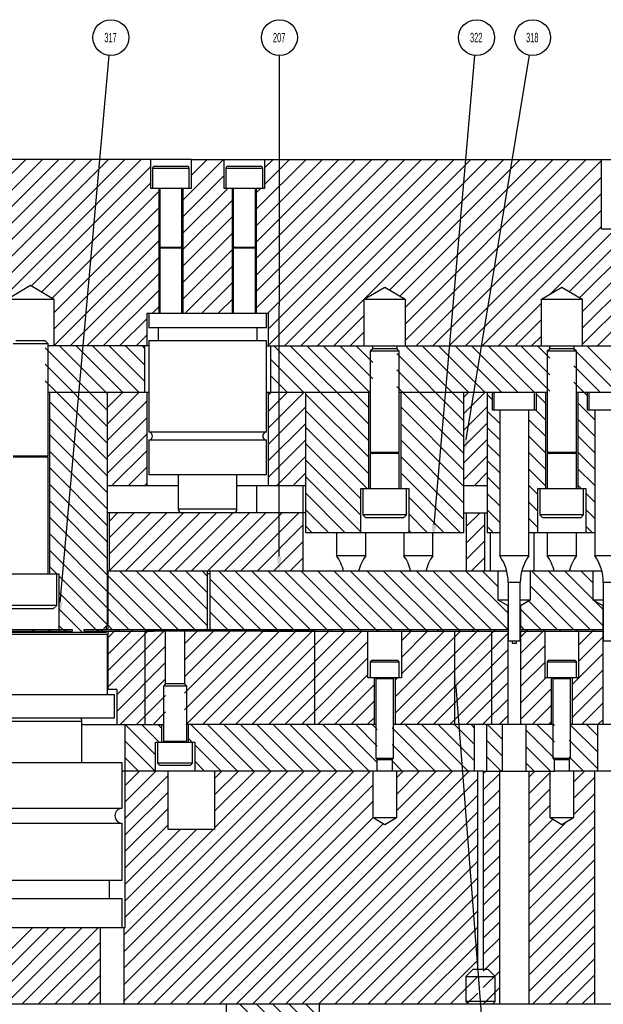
# Model space of a CAD drawing. Header units: inches. Extents: x 220 to 877, y 4 to 174.
# Tile 79 of 256: x 249 to 255, y 74 to 84. Entities that reach past the tile are written whole.
import ezdxf

# ---------------------------------------------------------------- set-up
doc = ezdxf.new("R2010")
doc.units = ezdxf.units.IN
doc.header["$LTSCALE"] = 0.5
doc.header["$MEASUREMENT"] = 0
for name, color, linetype in [('SID-M-D', 42, 'Continuous'), ('SID-M-F', 202, 'Continuous'), ('SID-M-S', 105, 'Continuous')]:
    doc.layers.add(name, color=color, linetype=linetype)
doc.styles.add('SLDTEXTSTYLE0', font='TXT', dxfattribs={"width": 0.595745})

msp = doc.modelspace()

# ---------------------------------------------------------------- linework, layer by layer
at = {"layer": 'SID-M-D'}
for p, q in [((249.35022, 77.98754), (249.87621, 83.85349)), ((251.69823, 78.48043), (251.70227, 83.85272)), ((253.36218, 78.82074), (253.80005, 83.85344)), ((253.70719, 79.73728), (254.38689, 83.85529)), ((253.59389, 77.08659), (254.43974, 66.2196))]:
    msp.add_line(p, q, dxfattribs=at)
at = {"layer": 'SID-M-D', "color": 0}
for centre in [(249.89339, 84.04509), (251.70241, 84.04509), (253.81673, 84.04509), (254.41822, 84.04509)]:
    msp.add_circle(centre, 0.19237, dxfattribs=at)
at = {"layer": 'SID-M-D'}
for points in [[(253.73284, 79.73305), (253.68178, 79.58337), (253.73284, 79.73305), (253.68154, 79.74152)], [(253.38808, 78.81849), (253.34866, 78.66533), (253.38808, 78.81849), (253.33628, 78.82299)], [(251.72423, 78.48041), (251.69811, 78.32443), (251.72423, 78.48041), (251.67223, 78.48045)], [(249.37611, 77.98521), (249.33628, 77.83216), (249.37611, 77.98521), (249.32432, 77.98986)], [(253.56797, 77.08457), (253.58178, 77.24212), (253.56797, 77.08457), (253.61981, 77.08861)]]:
    msp.add_solid(points, dxfattribs=at)
at = {"layer": 'SID-M-F', "linetype": 'Continuous'}
for p, q in [((247.65344, 81.41045), (248.98242, 82.73943)), ((247.65344, 81.23367), (249.1592, 82.73943)), ((247.68692, 81.09037), (249.33597, 82.73943)), ((247.78178, 81.00846), (249.51275, 82.73943)), ((247.78178, 80.83169), (249.68953, 82.73943)), ((247.8663, 80.73943), (249.8663, 82.73943)), ((248.04308, 80.73943), (250.04308, 82.73943)), ((248.21986, 80.73943), (250.21986, 82.73943)), ((250.66604, 82.30172), (251.10374, 82.73943)), ((250.75462, 82.56708), (250.92696, 82.73943)), ((251.45344, 82.20524), (251.98762, 82.73943)), ((251.45344, 82.02847), (252.1644, 82.73943)), ((251.45344, 81.85169), (252.34118, 82.73943)), ((251.45344, 81.67491), (252.51795, 82.73943)), ((251.45344, 81.49814), (252.69473, 82.73943)), ((251.45344, 81.32136), (252.87151, 82.73943)), ((251.45344, 81.14458), (253.04828, 82.73943)), ((251.54202, 82.64738), (251.63407, 82.73943)), ((251.54202, 82.4706), (251.81085, 82.73943)), ((251.576, 81.09037), (253.22506, 82.73943)), ((251.58178, 80.91938), (253.40184, 82.73943)), ((251.58178, 80.7426), (253.57861, 82.73943)), ((251.75539, 80.73943), (253.75539, 82.73943)), ((251.93217, 80.73943), (253.93217, 82.73943)), ((252.10894, 80.73943), (254.10894, 82.73943)), ((252.88511, 81.33882), (254.28572, 82.73943)), ((252.99554, 81.27247), (254.4625, 82.73943)), ((253.05053, 81.15069), (254.63927, 82.73943)), ((253.05053, 80.97391), (254.81605, 82.73943)), ((253.05053, 80.79714), (254.99283, 82.73943)), ((253.1696, 80.73943), (255.15678, 82.72661)), ((249.04119, 81.38399), (250.32155, 82.66434)), ((249.15162, 81.31764), (250.32155, 82.48757)), ((250.66604, 82.12495), (251.10895, 82.56786)), ((253.34638, 80.73943), (255.15678, 82.54983)), ((249.26205, 81.25129), (250.41013, 82.39937)), ((250.66604, 81.94817), (251.14682, 82.42896)), ((251.45344, 82.38202), (251.50037, 82.42896)), ((253.52316, 80.73943), (255.15678, 82.37306)), ((250.66604, 81.77139), (251.19753, 82.30289)), ((249.28178, 81.09425), (250.41013, 82.2226)), ((253.69993, 80.73943), (255.15678, 82.19628)), ((249.28178, 80.91747), (250.41013, 82.04582)), ((250.66604, 81.59462), (251.19753, 82.12611)), ((250.66604, 81.41784), (251.19753, 81.94934)), ((253.87671, 80.73943), (255.15678, 82.0195)), ((254.61438, 81.30033), (255.30349, 81.98943)), ((254.81294, 81.3221), (255.48026, 81.98943)), ((249.28178, 80.7407), (250.41013, 81.86904)), ((254.92336, 81.25575), (255.52553, 81.85792)), ((250.66604, 81.24106), (251.19753, 81.77256)), ((249.45729, 80.73943), (250.41013, 81.69227)), ((254.95053, 81.10615), (255.52553, 81.68115)), ((249.63407, 80.73943), (250.41013, 81.51549)), ((250.69212, 81.09037), (251.19753, 81.59578)), ((250.8689, 81.09037), (251.19753, 81.41901)), ((254.95053, 80.92937), (255.52553, 81.50437)), ((249.81085, 80.73943), (250.41013, 81.33871)), ((254.95053, 80.75259), (255.52553, 81.32759)), ((251.04567, 81.09037), (251.19753, 81.24223)), ((254.05349, 80.73943), (254.51303, 81.19898)), ((250.33857, 81.09037), (250.41013, 81.16194)), ((255.11415, 80.73943), (255.52553, 81.15081)), ((249.98762, 80.73943), (250.28178, 81.03359)), ((252.28572, 80.73943), (252.61303, 81.06674)), ((254.23026, 80.73943), (254.51303, 81.0222)), ((252.4625, 80.73943), (252.61303, 80.88997)), ((250.1644, 80.73943), (250.28178, 80.85681)), ((254.40704, 80.73943), (254.51303, 80.84542)), ((249.85878, 80.04789), (249.18803, 80.71864)), ((249.85878, 80.22467), (249.34402, 80.73943)), ((250.0208, 80.23943), (249.5208, 80.73943)), ((250.19758, 80.23943), (249.69758, 80.73943)), ((250.25678, 80.357), (249.87435, 80.73943)), ((250.25678, 80.53377), (250.05113, 80.73943)), ((250.25678, 80.71055), (250.22791, 80.73943)), ((252.65978, 79.72176), (251.64212, 80.73943)), ((252.65978, 79.89854), (251.8189, 80.73943)), ((252.65978, 80.07532), (251.99567, 80.73943)), ((252.67245, 80.23943), (252.17245, 80.73943)), ((252.70328, 80.38537), (252.34923, 80.73943)), ((252.70328, 80.56215), (252.526, 80.73943)), ((253.68178, 80.11398), (253.05633, 80.73943)), ((253.73311, 80.23943), (253.23311, 80.73943)), ((253.90989, 80.23943), (253.40989, 80.73943)), ((254.08666, 80.23943), (253.58666, 80.73943)), ((254.26344, 80.23943), (253.76344, 80.73943)), ((254.44022, 80.23943), (253.94022, 80.73943)), ((254.60328, 80.25314), (254.11699, 80.73943)), ((254.60328, 80.42991), (254.29377, 80.73943)), ((254.60328, 80.60669), (254.47055, 80.73943)), ((255.3241, 80.23943), (254.86028, 80.70324)), ((255.53178, 80.20852), (255.00088, 80.73943)), ((251.96534, 80.23943), (251.60678, 80.59799)), ((253.68178, 79.9372), (252.96028, 80.6587)), ((249.85878, 79.87111), (249.18803, 80.54186)), ((253.68178, 79.76042), (252.96028, 80.48192)), ((255.14732, 80.23943), (254.86028, 80.52647)), ((249.31369, 80.23943), (249.18803, 80.36509)), ((251.78857, 80.23943), (251.60678, 80.42121)), ((253.68178, 79.58365), (252.96028, 80.30515)), ((255.00766, 80.20232), (254.86028, 80.34969)), ((249.85878, 79.51756), (249.23478, 80.14156)), ((249.85878, 79.69434), (249.31369, 80.23943)), ((249.85878, 80.08026), (250.01795, 80.23943)), ((249.85878, 79.90348), (250.19473, 80.23943)), ((249.85878, 79.72671), (250.28178, 80.14971)), ((251.58178, 80.21227), (251.60894, 80.23943)), ((251.58178, 80.03549), (251.78572, 80.23943)), ((251.58178, 79.85872), (251.9625, 80.23943)), ((251.61179, 80.23943), (251.60678, 80.24443)), ((252.65978, 79.54499), (251.98178, 80.22299)), ((253.68178, 80.19095), (253.73026, 80.23943)), ((253.68178, 80.01417), (253.90704, 80.23943)), ((253.98766, 80.16166), (253.93178, 80.21753)), ((254.55978, 80.11986), (254.45591, 80.22374)), ((251.58178, 79.68194), (251.98178, 80.08194)), ((252.65978, 79.36821), (251.98178, 80.04621)), ((253.68178, 79.40687), (253.00378, 80.08487)), ((253.68178, 79.8374), (253.93178, 80.0874)), ((254.06553, 79.907), (253.93178, 80.04075)), ((254.55978, 79.94308), (254.45144, 80.05143)), ((255.08553, 79.94766), (254.90378, 80.12941)), ((249.85878, 79.34078), (249.23478, 79.96478)), ((249.85878, 79.54993), (250.28178, 79.97293)), ((254.55978, 79.76631), (254.37803, 79.94806)), ((255.08553, 79.77089), (254.90378, 79.95264)), ((251.58178, 79.50516), (251.98178, 79.90516)), ((252.64179, 79.20943), (251.98178, 79.86943)), ((253.68178, 79.23009), (253.00378, 79.90809)), ((253.68178, 79.66062), (253.93178, 79.91062)), ((254.06553, 79.73023), (253.93178, 79.86398)), ((249.85878, 79.16401), (249.23478, 79.78801)), ((249.85878, 79.37315), (250.28178, 79.79615)), ((251.58178, 79.32839), (251.98178, 79.72839)), ((253.68178, 79.05332), (253.00378, 79.73132)), ((253.68178, 79.48384), (253.93178, 79.73384)), ((254.55978, 79.58953), (254.37803, 79.77128)), ((255.08553, 79.59411), (254.90378, 79.77586)), ((249.90184, 79.23943), (250.28178, 79.61938)), ((252.57428, 79.10016), (251.98178, 79.69266)), ((254.06553, 79.55345), (253.93178, 79.6872)), ((249.85878, 78.98723), (249.23478, 79.61123)), ((251.6696, 79.23943), (251.98178, 79.55161)), ((252.57428, 78.92338), (251.98178, 79.51588)), ((253.68178, 78.87654), (253.00378, 79.55454)), ((253.68178, 79.30706), (253.93178, 79.55706)), ((254.06553, 79.37667), (253.93178, 79.51042)), ((254.55978, 79.41275), (254.37803, 79.5945)), ((255.08553, 79.41733), (254.90378, 79.59908)), ((249.85878, 78.81045), (249.23478, 79.43445)), ((250.07861, 79.23943), (250.28178, 79.4426)), ((254.55978, 79.23598), (254.37803, 79.41773)), ((255.08553, 79.24056), (254.90378, 79.42231)), ((251.84638, 79.23943), (251.98178, 79.37483)), ((252.57428, 78.7466), (251.98178, 79.3391)), ((253.64212, 78.73943), (253.00378, 79.37776)), ((253.79092, 79.23943), (253.93178, 79.38029)), ((254.06553, 79.1999), (253.93178, 79.33365)), ((249.85878, 78.63368), (249.23478, 79.25768)), ((250.25539, 79.23943), (250.28178, 79.26582)), ((254.47428, 79.1447), (254.37803, 79.24095)), ((254.93989, 79.20943), (254.90378, 79.24553)), ((252.40468, 78.73943), (251.98178, 79.16233)), ((253.46534, 78.73943), (253.08928, 79.11549)), ((254.06553, 79.02312), (253.93178, 79.15687)), ((255.08553, 79.06378), (254.98928, 79.16003)), ((249.85878, 78.4569), (249.23478, 79.0809)), ((252.22791, 78.73943), (251.98178, 78.98555)), ((254.06553, 78.84634), (253.93178, 78.98009)), ((254.47428, 78.96792), (254.37803, 79.06417)), ((255.08553, 78.887), (254.98928, 78.98325)), ((249.85878, 78.28012), (249.23478, 78.90412)), ((249.87378, 78.85782), (249.96539, 78.94943)), ((249.87378, 78.68105), (250.14217, 78.94943)), ((249.87378, 78.50427), (250.31894, 78.94943)), ((249.87378, 78.32749), (250.49572, 78.94943)), ((250.0475, 78.32443), (250.6725, 78.94943)), ((250.22427, 78.32443), (250.84927, 78.94943)), ((250.40105, 78.32443), (251.02605, 78.94943)), ((250.57783, 78.32443), (251.20283, 78.94943)), ((250.7546, 78.32443), (251.3796, 78.94943)), ((250.93138, 78.32443), (251.55638, 78.94943)), ((251.10816, 78.32443), (251.73316, 78.94943)), ((251.28493, 78.32443), (251.90993, 78.94943)), ((253.28857, 78.73943), (253.08928, 78.93871)), ((253.70678, 78.80173), (253.85448, 78.94943)), ((254.47428, 78.79115), (254.37803, 78.8874)), ((251.46171, 78.32443), (251.95678, 78.8195)), ((252.05113, 78.73943), (251.98178, 78.80877)), ((253.70678, 78.62496), (253.90678, 78.82496)), ((253.99567, 78.73943), (253.93178, 78.80332)), ((255.05633, 78.73943), (254.98928, 78.80648)), ((249.85878, 78.10335), (249.23478, 78.72735)), ((253.11179, 78.73943), (253.08928, 78.76193)), ((251.63849, 78.32443), (251.95678, 78.64273)), ((253.70678, 78.44818), (253.90678, 78.64818)), ((249.85878, 77.92657), (249.23478, 78.55057)), ((251.81526, 78.32443), (251.95678, 78.46595)), ((253.75981, 78.32443), (253.90678, 78.4714)), ((249.31415, 78.29443), (249.23478, 78.37379)), ((249.85878, 77.74979), (249.33628, 78.27229)), ((250.43948, 77.69943), (249.86078, 78.27812)), ((250.61626, 77.69943), (249.99126, 78.32443)), ((250.79303, 77.69943), (250.16803, 78.32443)), ((250.93178, 77.73745), (250.34481, 78.32443)), ((250.93178, 77.91423), (250.52159, 78.32443)), ((250.93178, 78.09101), (250.69836, 78.32443)), ((250.93178, 78.26778), (250.87514, 78.32443)), ((251.50014, 77.69943), (250.95678, 78.24278)), ((251.67692, 77.69943), (251.05192, 78.32443)), ((251.85369, 77.69943), (251.22869, 78.32443)), ((252.05047, 77.67943), (251.40547, 78.32443)), ((252.22725, 77.67943), (251.58225, 78.32443)), ((252.38402, 77.69943), (251.75902, 78.32443)), ((252.5808, 77.67943), (251.9358, 78.32443)), ((252.73758, 77.69943), (252.11258, 78.32443)), ((252.93435, 77.67943), (252.28935, 78.32443)), ((253.09113, 77.69943), (252.46613, 78.32443)), ((253.27678, 77.69055), (252.64291, 78.32443)), ((253.46468, 77.67943), (252.81968, 78.32443)), ((253.64146, 77.67943), (252.99646, 78.32443)), ((253.79824, 77.69943), (253.17324, 78.32443)), ((253.97501, 77.69943), (253.35001, 78.32443)), ((254.15179, 77.69943), (253.52679, 78.32443)), ((254.15578, 77.87221), (253.70357, 78.32443)), ((254.04988, 78.15489), (253.88034, 78.32443)), ((255.03567, 77.69943), (254.41067, 78.32443)), ((255.17578, 77.73609), (254.58745, 78.32443)), ((255.06988, 78.01877), (254.76423, 78.32443)), ((255.06988, 78.19555), (254.941, 78.32443)), ((254.8589, 77.69943), (254.39368, 78.16464)), ((249.76237, 77.66943), (249.33628, 78.09552)), ((250.2627, 77.69943), (249.86078, 78.10135)), ((251.32336, 77.69943), (250.95678, 78.06601)), ((250.08593, 77.69943), (249.86078, 77.92457)), ((254.68212, 77.69943), (254.37843, 78.00312)), ((255.17578, 77.91287), (255.08607, 78.00258)), ((249.5856, 77.66943), (249.33628, 77.91874)), ((251.14659, 77.69943), (250.95678, 77.88923)), ((254.50534, 77.69943), (254.28778, 77.91699)), ((249.40882, 77.66943), (249.33628, 77.74196)), ((249.90915, 77.69943), (249.86078, 77.74779)), ((250.96981, 77.69943), (250.95678, 77.71245)), ((254.32857, 77.69943), (254.28778, 77.74021)), ((249.04894, 77.67943), (249.06894, 77.69943)), ((249.22572, 77.67943), (249.24572, 77.69943)), ((249.4025, 77.67943), (249.4225, 77.69943)), ((249.75605, 77.67943), (249.77605, 77.69943)), ((249.86178, 77.43161), (250.1296, 77.69943)), ((249.86178, 77.25483), (250.30638, 77.69943)), ((249.86178, 77.60839), (249.93283, 77.67943)), ((249.86178, 77.07806), (250.46316, 77.67943)), ((249.93283, 77.67943), (249.95283, 77.69943)), ((250.63993, 77.67943), (250.65993, 77.69943)), ((250.68228, 77.545), (250.83671, 77.69943)), ((250.68228, 77.36823), (251.01349, 77.69943)), ((250.68228, 77.19145), (251.19026, 77.69943)), ((250.68228, 77.01467), (251.36704, 77.69943)), ((250.68228, 76.8379), (251.54382, 77.69943)), ((250.70059, 76.67943), (251.72059, 77.69943)), ((250.87737, 76.67943), (251.88178, 77.68384)), ((251.05415, 76.67943), (252.05415, 77.67943)), ((251.23092, 76.67943), (252.23092, 77.67943)), ((251.4077, 76.67943), (252.4077, 77.67943)), ((251.58448, 76.67943), (252.58448, 77.67943)), ((252.40402, 77.67943), (252.38678, 77.69667)), ((252.75758, 77.67943), (252.73758, 77.69943)), ((252.94228, 76.7998), (253.84191, 77.69943)), ((252.94228, 76.97657), (253.64514, 77.67943)), ((252.99869, 76.67943), (254.01869, 77.69943)), ((253.01128, 77.5759), (253.11481, 77.67943)), ((253.01128, 77.39913), (253.29158, 77.67943)), ((253.01128, 77.22235), (253.46836, 77.67943)), ((253.11113, 77.67943), (253.09113, 77.69943)), ((253.17547, 76.67943), (254.15478, 77.65874)), ((254.28878, 77.61597), (254.37224, 77.69943)), ((254.28878, 77.43919), (254.54902, 77.69943)), ((254.7058, 77.67943), (254.7258, 77.69943)), ((254.88257, 77.67943), (254.90257, 77.69943)), ((254.91128, 77.53136), (255.07935, 77.69943)), ((254.91128, 77.35458), (255.17478, 77.61808)), ((249.95678, 76.99628), (250.48128, 77.52078)), ((251.76125, 76.67943), (252.65228, 77.57046)), ((254.28878, 77.26241), (254.55228, 77.52591)), ((253.35224, 76.67943), (254.15478, 77.48197)), ((254.84228, 77.10881), (255.17478, 77.44131)), ((249.95678, 76.8195), (250.48128, 77.344)), ((251.93803, 76.67943), (252.65228, 77.39368)), ((253.52902, 76.67943), (254.15478, 77.30519)), ((254.28878, 77.08564), (254.55228, 77.34914)), ((252.11481, 76.67943), (252.65228, 77.2169)), ((254.84228, 76.93203), (255.17478, 77.26453)), ((249.99349, 76.67943), (250.48128, 77.16723)), ((252.29158, 76.67943), (252.72128, 77.10913)), ((252.94228, 77.15335), (252.96836, 77.17943)), ((253.7058, 76.67943), (254.15478, 77.12841)), ((254.28878, 76.90886), (254.55935, 77.17943)), ((254.84228, 76.75525), (255.17478, 77.08775)), ((250.17026, 76.67943), (250.48128, 76.99045)), ((254.28878, 76.73208), (254.62128, 77.06458)), ((252.46836, 76.67943), (252.72128, 76.93235)), ((253.88257, 76.67943), (254.15478, 76.95164)), ((254.4129, 76.67943), (254.62128, 76.88781)), ((254.94323, 76.67943), (255.17478, 76.91098)), ((250.34704, 76.67943), (250.48128, 76.81367)), ((254.05935, 76.67943), (254.15478, 76.77486)), ((250.37078, 76.35391), (250.04527, 76.67943)), ((250.41204, 76.48943), (250.22204, 76.67943)), ((250.44128, 76.63696), (250.39882, 76.67943)), ((251.25237, 76.17943), (250.75237, 76.67943)), ((251.42915, 76.17943), (250.92915, 76.67943)), ((251.60593, 76.17943), (251.10593, 76.67943)), ((251.7827, 76.17943), (251.2827, 76.67943)), ((251.95948, 76.17943), (251.45948, 76.67943)), ((252.13626, 76.17943), (251.63626, 76.67943)), ((252.31303, 76.17943), (251.81303, 76.67943)), ((252.48981, 76.17943), (251.98981, 76.67943)), ((252.66659, 76.17943), (252.16659, 76.67943)), ((252.75228, 76.27051), (252.34336, 76.67943)), ((252.75228, 76.44728), (252.52014, 76.67943)), ((252.64514, 76.67943), (252.72128, 76.75557)), ((252.75228, 76.62406), (252.69692, 76.67943)), ((253.55047, 76.17943), (253.05047, 76.67943)), ((253.72725, 76.17943), (253.22725, 76.67943)), ((253.79536, 76.28809), (253.40402, 76.67943)), ((253.79536, 76.46487), (253.5808, 76.67943)), ((253.79536, 76.64164), (253.75758, 76.67943)), ((254.09678, 76.517), (253.93435, 76.67943)), ((254.65228, 76.49183), (254.46468, 76.67943)), ((254.58968, 76.67943), (254.62128, 76.71103)), ((254.65228, 76.6686), (254.64146, 76.67943)), ((255.11678, 76.38088), (254.81824, 76.67943)), ((255.11678, 76.55766), (254.99501, 76.67943)), ((255.12001, 76.67943), (255.17478, 76.7342)), ((253.37369, 76.17943), (252.91128, 76.64184)), ((254.65228, 76.31505), (254.34678, 76.62055)), ((250.36849, 76.17943), (250.04428, 76.50363)), ((250.7656, 76.48943), (250.72228, 76.53274)), ((251.0756, 76.17943), (250.79278, 76.46224)), ((253.19692, 76.17943), (252.91128, 76.46506)), ((254.09678, 76.34022), (253.92421, 76.5128)), ((255.11678, 76.2041), (254.81128, 76.5096)), ((254.61113, 76.17943), (254.34678, 76.44377)), ((250.19171, 76.17943), (250.04428, 76.32686)), ((250.89882, 76.17943), (250.79278, 76.28546)), ((253.02014, 76.17943), (252.91128, 76.28828)), ((254.0808, 76.17943), (253.92421, 76.33602)), ((254.43435, 76.17943), (254.34678, 76.267)), ((254.96468, 76.17943), (254.81128, 76.33283)), ((250.03178, 74.41963), (251.79158, 76.17943)), ((250.03178, 74.24285), (251.96836, 76.17943)), ((250.03178, 74.06607), (252.14514, 76.17943)), ((250.03178, 73.8893), (252.32191, 76.17943)), ((250.03178, 73.71252), (252.49869, 76.17943)), ((250.04428, 76.02312), (250.20059, 76.17943)), ((250.04428, 75.84634), (250.37737, 76.17943)), ((250.04428, 75.66956), (250.50678, 76.13206)), ((250.17547, 73.67943), (252.67547, 76.17943)), ((251.00678, 76.10173), (251.08448, 76.17943)), ((251.00678, 75.92496), (251.26125, 76.17943)), ((251.00678, 75.74818), (251.43803, 76.17943)), ((251.00678, 75.5714), (251.61481, 76.17943)), ((251.05935, 73.67943), (253.55935, 76.17943)), ((251.23613, 73.67943), (253.73613, 76.17943)), ((252.95678, 76.10719), (253.02902, 76.17943)), ((252.95678, 75.93041), (253.2058, 76.17943)), ((252.95678, 75.75364), (253.38257, 76.17943)), ((253.88957, 76.15609), (253.9129, 76.17943)), ((253.88957, 75.97932), (254.06553, 76.15528)), ((254.37803, 76.11423), (254.44323, 76.17943)), ((254.37803, 75.93745), (254.60678, 76.1662)), ((254.85678, 76.06265), (254.97356, 76.17943)), ((250.35224, 73.67943), (252.70678, 76.03397)), ((251.4129, 73.67943), (253.83, 76.09652)), ((254.85678, 75.88587), (255.08553, 76.11462)), ((250.04428, 75.49279), (250.50678, 75.95529)), ((251.58968, 73.67943), (253.83, 75.91974)), ((253.88957, 75.80254), (254.06553, 75.9785)), ((254.37803, 75.76067), (254.60678, 75.98942)), ((254.85678, 75.70909), (255.08553, 75.93784)), ((250.52902, 73.67943), (252.70678, 75.85719)), ((254.37803, 75.5839), (254.60678, 75.81265)), ((250.04428, 75.31601), (250.50678, 75.77851)), ((251.76646, 73.67943), (253.83, 75.74297)), ((253.88957, 75.62576), (254.06553, 75.80173)), ((254.37803, 75.05357), (255.08553, 75.76107)), ((250.04428, 75.13923), (250.50678, 75.60173)), ((250.7058, 73.67943), (252.70678, 75.68041)), ((250.88257, 73.67943), (252.81659, 75.61345)), ((253.88957, 75.44899), (254.06553, 75.62495)), ((254.37803, 75.40712), (254.63399, 75.66308)), ((254.37803, 75.23034), (254.78246, 75.63477)), ((250.04428, 74.96246), (250.63625, 75.55443)), ((250.04428, 74.78568), (250.81303, 75.55443)), ((250.04428, 74.6089), (250.98981, 75.55443)), ((251.94323, 73.67943), (253.83, 75.56619)), ((254.37803, 74.87679), (255.08553, 75.58429)), ((253.88957, 75.27221), (254.06553, 75.44817)), ((254.37803, 74.70001), (255.08553, 75.40751)), ((252.12001, 73.67943), (253.83, 75.38941)), ((252.29679, 73.67943), (253.83, 75.21264)), ((253.88957, 75.09543), (254.06553, 75.2714)), ((254.37803, 74.52324), (255.08553, 75.23074)), ((253.88957, 74.91866), (254.06553, 75.09462)), ((252.47356, 73.67943), (253.83, 75.03586)), ((254.37803, 74.34646), (255.08553, 75.05396)), ((253.88957, 74.74188), (254.06553, 74.91784)), ((254.37803, 74.16968), (255.08553, 74.87718)), ((252.65034, 73.67943), (253.83, 74.85908)), ((252.82712, 73.67943), (253.83, 74.68231)), ((253.88957, 74.5651), (254.06553, 74.74107)), ((254.37803, 73.99291), (255.08553, 74.70041)), ((253.88957, 74.38833), (254.06553, 74.56429)), ((248.23092, 73.67943), (249.05092, 74.49943)), ((248.4077, 73.67943), (249.2277, 74.49943)), ((248.58448, 73.67943), (249.40448, 74.49943)), ((248.76125, 73.67943), (249.58125, 74.49943)), ((248.93803, 73.67943), (249.75803, 74.49943)), ((253.00389, 73.67943), (253.83, 74.50553)), ((254.37803, 73.81613), (255.08553, 74.52363)), ((249.11481, 73.67943), (249.78178, 74.3464)), ((253.88957, 74.21155), (254.06553, 74.38751)), ((254.41811, 73.67943), (255.08553, 74.34685)), ((253.18067, 73.67943), (253.83, 74.32875)), ((249.29158, 73.67943), (249.78178, 74.16963)), ((253.35745, 73.67943), (253.83, 74.15198)), ((253.88957, 74.03477), (254.06553, 74.21074)), ((254.59488, 73.67943), (255.08553, 74.17008)), ((253.88957, 73.858), (254.06553, 74.03396)), ((249.46836, 73.67943), (249.78178, 73.99285)), ((253.53422, 73.67943), (253.83, 73.9752)), ((254.77166, 73.67943), (255.08553, 73.9933)), ((249.64514, 73.67943), (249.78178, 73.81607)), ((253.88957, 73.68122), (254.06553, 73.85718)), ((254.94844, 73.67943), (255.08553, 73.81652)), ((253.711, 73.67943), (253.83, 73.79842)), ((252.13178, 72.82514), (251.2775, 73.67943)), ((252.13178, 73.00192), (251.45428, 73.67943)), ((252.13178, 73.1787), (251.63105, 73.67943)), ((252.13178, 73.35547), (251.80783, 73.67943)), ((252.13178, 73.53225), (251.98461, 73.67943))]:
    msp.add_line(p, q, dxfattribs=at)
at = {"layer": 'SID-M-S'}
for p, q in [((250.75462, 82.73943), (246.52155, 82.73943)), ((250.32155, 82.42896), (250.32155, 82.73943)), ((250.75462, 82.73943), (250.75462, 82.42896)), ((250.75462, 82.73943), (255.37728, 82.73943)), ((251.10895, 82.42896), (251.10895, 82.73943)), ((251.54202, 82.73943), (251.54202, 82.42896)), ((255.15678, 81.98943), (255.15678, 82.73943)), ((250.34123, 82.64549), (250.34123, 82.42896)), ((250.34123, 82.64549), (250.73493, 82.64549)), ((250.36092, 82.66518), (250.71525, 82.66518)), ((250.73493, 82.42896), (250.73493, 82.64549)), ((251.12863, 82.64549), (251.12863, 82.42896)), ((251.12863, 82.64549), (251.52233, 82.64549)), ((251.14832, 82.66518), (251.50265, 82.66518)), ((251.52233, 82.42896), (251.52233, 82.64549)), ((250.75462, 82.42896), (250.32155, 82.42896)), ((250.41013, 81.09037), (250.41013, 82.42896)), ((250.41997, 82.42896), (250.41997, 81.79864)), ((250.65619, 81.79864), (250.65619, 82.42896)), ((250.66604, 82.42896), (250.66604, 81.09037)), ((251.54202, 82.42896), (251.10895, 82.42896)), ((251.19753, 81.09037), (251.19753, 82.42896)), ((251.20737, 82.42896), (251.20737, 81.79864)), ((251.44359, 81.79864), (251.44359, 82.42896)), ((251.45344, 82.42896), (251.45344, 81.09037)), ((255.49428, 81.98943), (255.15678, 81.98943)), ((250.41997, 81.79864), (250.65619, 81.79864)), ((250.43546, 81.79711), (250.41997, 81.79148)), ((250.41997, 81.79148), (250.41997, 81.09037)), ((250.41997, 81.79148), (250.65619, 81.79148)), ((250.43546, 81.79711), (250.6407, 81.79711)), ((250.65619, 81.79148), (250.6407, 81.79711)), ((250.65619, 81.09037), (250.65619, 81.79148)), ((251.20737, 81.79864), (251.44359, 81.79864)), ((251.22286, 81.79711), (251.20737, 81.79148)), ((251.20737, 81.79148), (251.20737, 81.09037)), ((251.20737, 81.79148), (251.44359, 81.79148)), ((251.22286, 81.79711), (251.42811, 81.79711)), ((251.44359, 81.79148), (251.42811, 81.79711)), ((251.44359, 81.09037), (251.44359, 81.79148)), ((248.78178, 81.23943), (249.03178, 81.38964)), ((249.03178, 81.38964), (249.28178, 81.23943)), ((252.61303, 81.23943), (252.83178, 81.37087)), ((252.83178, 81.37087), (253.05053, 81.23943)), ((254.51303, 81.23943), (254.73178, 81.37087)), ((254.73178, 81.37087), (254.95053, 81.23943)), ((248.78178, 81.23943), (249.28178, 81.23943)), ((249.28178, 81.23943), (249.28178, 80.73943)), ((252.61303, 80.73943), (252.61303, 81.23943)), ((252.61303, 81.23943), (253.05053, 81.23943)), ((253.05053, 81.23943), (253.05053, 80.73943)), ((254.51303, 80.73943), (254.51303, 81.23943)), ((254.51303, 81.23943), (254.95053, 81.23943)), ((254.95053, 81.23943), (254.95053, 80.73943)), ((250.28178, 81.09037), (251.58178, 81.09037)), ((250.28178, 80.73943), (250.28178, 81.09037)), ((250.30186, 81.09037), (250.30186, 80.93289)), ((251.5617, 80.93289), (251.5617, 81.09037)), ((251.58178, 81.09037), (251.58178, 80.73943)), ((251.5617, 80.93289), (250.30186, 80.93289)), ((250.40029, 80.93289), (250.40029, 80.7951)), ((251.46328, 80.7951), (251.46328, 80.93289)), ((249.18803, 80.79443), (248.87553, 80.79443)), ((249.21928, 80.76318), (249.18803, 80.79443)), ((250.30186, 80.7951), (250.30186, 79.81277)), ((251.5617, 80.7951), (250.30186, 80.7951)), ((251.5617, 79.81277), (251.5617, 80.7951)), ((249.21928, 80.76318), (248.84428, 80.76318)), ((249.21928, 79.5562), (249.21928, 80.76318)), ((250.30186, 80.73943), (249.21928, 80.73943)), ((250.25678, 80.23943), (250.25678, 80.73943)), ((251.5617, 80.73943), (256.32686, 80.73943)), ((251.60678, 80.73943), (251.60678, 80.23943)), ((252.70328, 80.70943), (252.67553, 80.68168)), ((252.67553, 80.68168), (252.67553, 79.59492)), ((252.98803, 80.68168), (252.67553, 80.68168)), ((252.70328, 80.70943), (252.70328, 80.73943)), ((252.96028, 80.70943), (252.70328, 80.70943)), ((252.96028, 80.73943), (252.96028, 80.70943)), ((252.98803, 80.68168), (252.96028, 80.70943)), ((252.98803, 79.59492), (252.98803, 80.68168)), ((254.60328, 80.70943), (254.57553, 80.68168)), ((254.57553, 80.68168), (254.57553, 79.59492)), ((254.88803, 80.68168), (254.57553, 80.68168)), ((254.60328, 80.70943), (254.60328, 80.73943)), ((254.86028, 80.70943), (254.60328, 80.70943)), ((254.86028, 80.73943), (254.86028, 80.70943)), ((254.88803, 80.68168), (254.86028, 80.70943)), ((254.88803, 79.59492), (254.88803, 80.68168)), ((250.30186, 80.23943), (249.21928, 80.23943)), ((249.23478, 80.23943), (249.23478, 78.29443)), ((249.85878, 77.74721), (249.85878, 80.23943)), ((250.28178, 79.23943), (250.28178, 80.23943)), ((252.67553, 80.23943), (251.5617, 80.23943)), ((251.58178, 80.23943), (251.58178, 79.23943)), ((251.98178, 80.23943), (251.98178, 78.73943)), ((252.65978, 79.20943), (252.65978, 80.23943)), ((254.57553, 80.23943), (252.98803, 80.23943)), ((253.00378, 80.23943), (253.00378, 79.20943)), ((253.68178, 78.73943), (253.68178, 80.23943)), ((253.93178, 80.23943), (253.93178, 78.73943)), ((253.98766, 80.05143), (253.98766, 80.23943)), ((254.00328, 80.23943), (254.00328, 80.05143)), ((254.44028, 80.05143), (254.44028, 80.23943)), ((254.45591, 80.23943), (254.45591, 80.05143)), ((254.55978, 79.20943), (254.55978, 80.23943)), ((256.28178, 80.23943), (254.88803, 80.23943)), ((254.90378, 80.23943), (254.90378, 79.20943)), ((255.00766, 80.05143), (255.00766, 80.23943)), ((255.02328, 80.23943), (255.02328, 80.05143)), ((254.45591, 80.05143), (253.98766, 80.05143)), ((254.06553, 80.05143), (254.06553, 78.48943)), ((254.37803, 78.48943), (254.37803, 80.05143)), ((255.47591, 80.05143), (255.00766, 80.05143)), ((255.08553, 80.05143), (255.08553, 78.48943)), ((251.5617, 79.81277), (250.30186, 79.81277)), ((250.30186, 79.73018), (250.30186, 79.35809)), ((251.5617, 79.73018), (250.30186, 79.73018)), ((251.5617, 79.35809), (251.5617, 79.73018)), ((249.21928, 79.5562), (248.84428, 79.5562)), ((249.21928, 79.54482), (248.84428, 79.54482)), ((249.19223, 79.54635), (248.87134, 79.54635)), ((249.19223, 79.54635), (249.21928, 79.5562)), ((249.21928, 78.29443), (249.21928, 79.54482)), ((252.67553, 79.59492), (252.69909, 79.58635)), ((252.98803, 79.59492), (252.67553, 79.59492)), ((252.67553, 79.58482), (252.67553, 79.20943)), ((252.98803, 79.58482), (252.67553, 79.58482)), ((252.96448, 79.58635), (252.69909, 79.58635)), ((252.96448, 79.58635), (252.98803, 79.59492)), ((252.98803, 79.20943), (252.98803, 79.58482)), ((254.57553, 79.59492), (254.59909, 79.58635)), ((254.88803, 79.59492), (254.57553, 79.59492)), ((254.57553, 79.58482), (254.57553, 79.20943)), ((254.88803, 79.58482), (254.57553, 79.58482)), ((254.86448, 79.58635), (254.59909, 79.58635)), ((254.86448, 79.58635), (254.88803, 79.59492)), ((254.88803, 79.20943), (254.88803, 79.58482)), ((251.5617, 79.35809), (250.30186, 79.35809)), ((250.61682, 79.35809), (250.61682, 78.9888)), ((251.24674, 78.9888), (251.24674, 79.35809)), ((250.61682, 79.23943), (249.85878, 79.23943)), ((251.98178, 79.23943), (251.24674, 79.23943)), ((251.45678, 79.23943), (251.45678, 78.94943)), ((251.95678, 78.32443), (251.95678, 79.23943)), ((252.57428, 79.20943), (253.08928, 79.20943)), ((252.57428, 78.73943), (252.57428, 79.20943)), ((252.59741, 79.20943), (252.59741, 78.92818)), ((253.06616, 78.92818), (253.06616, 79.20943)), ((253.08928, 79.20943), (253.08928, 78.73943)), ((253.93178, 79.23943), (253.68178, 79.23943)), ((254.47428, 79.20943), (254.98928, 79.20943)), ((254.47428, 78.73943), (254.47428, 79.20943)), ((254.49741, 79.20943), (254.49741, 78.92818)), ((254.96616, 78.92818), (254.96616, 79.20943)), ((254.98928, 79.20943), (254.98928, 78.73943)), ((251.24674, 78.9888), (250.61682, 78.9888)), ((251.20737, 78.94943), (249.85878, 78.94943)), ((249.87378, 78.94943), (249.87378, 78.32443)), ((251.98178, 78.94943), (251.20737, 78.94943)), ((252.59741, 78.92818), (252.62866, 78.89693)), ((253.06616, 78.92818), (252.59741, 78.92818)), ((253.03491, 78.89693), (252.62866, 78.89693)), ((253.03491, 78.89693), (253.06616, 78.92818)), ((253.68178, 78.94943), (253.93178, 78.94943)), ((253.70678, 78.94943), (253.70678, 78.32443)), ((253.90678, 78.32443), (253.90678, 78.94943)), ((254.49741, 78.92818), (254.52866, 78.89693)), ((254.96616, 78.92818), (254.49741, 78.92818)), ((254.93491, 78.89693), (254.52866, 78.89693)), ((254.93491, 78.89693), (254.96616, 78.92818)), ((251.98178, 78.73943), (253.68178, 78.73943)), ((252.31491, 78.73943), (252.31491, 78.48943)), ((252.62741, 78.48943), (252.62741, 78.73943)), ((253.03616, 78.73943), (253.03616, 78.48943)), ((253.34866, 78.48943), (253.34866, 78.73943)), ((253.93178, 78.73943), (254.06553, 78.73943)), ((253.96276, 78.73943), (253.96276, 78.32443)), ((254.37803, 78.73943), (255.08553, 78.73943)), ((254.43308, 78.73943), (254.43308, 78.32443)), ((254.57553, 78.73943), (254.57553, 78.48943)), ((254.88803, 78.48943), (254.88803, 78.73943)), ((252.62741, 78.48943), (252.31491, 78.48943)), ((253.34866, 78.48943), (253.03616, 78.48943)), ((254.37803, 78.48943), (254.06553, 78.48943)), ((254.88803, 78.48943), (254.57553, 78.48943)), ((255.39803, 78.48943), (255.08553, 78.48943)), ((248.72728, 78.29443), (249.33628, 78.29443)), ((249.31303, 77.95693), (249.31303, 78.29443)), ((249.33628, 78.29443), (249.33628, 77.66943)), ((254.14143, 78.32443), (249.85878, 78.32443)), ((249.86078, 78.32443), (249.86078, 77.69943)), ((250.93178, 77.69943), (250.93178, 78.32443)), ((250.93178, 78.29943), (250.95678, 78.29943)), ((250.95678, 78.32443), (250.95678, 77.69943)), ((254.04988, 78.01193), (254.04988, 78.32443)), ((255.16143, 78.32443), (254.30214, 78.32443)), ((254.39368, 78.32443), (254.39368, 78.01193)), ((255.06988, 78.01193), (255.06988, 78.32443)), ((254.15678, 78.20146), (254.15678, 77.57443)), ((254.28678, 78.20146), (254.15678, 78.20146)), ((254.28678, 77.57443), (254.28678, 78.20146)), ((255.17678, 78.20146), (255.17678, 77.57443)), ((255.30678, 78.20146), (255.17678, 78.20146)), ((249.31303, 77.95693), (248.75053, 77.95693)), ((249.27553, 77.91943), (249.31303, 77.95693)), ((254.15578, 77.95079), (254.04988, 78.01193)), ((254.15678, 78.01193), (254.04988, 78.01193)), ((254.15578, 77.69943), (254.15578, 77.95079)), ((254.15678, 77.95079), (254.15578, 77.95079)), ((254.39368, 78.01193), (254.28678, 78.01193)), ((254.28778, 77.95079), (254.28678, 77.95079)), ((254.39368, 78.01193), (254.28778, 77.95079)), ((254.28778, 77.95079), (254.28778, 77.69943)), ((255.17578, 77.95079), (255.06988, 78.01193)), ((255.17678, 78.01193), (255.06988, 78.01193)), ((255.17578, 77.69943), (255.17578, 77.95079)), ((255.17678, 77.95079), (255.17578, 77.95079)), ((249.27553, 77.91943), (248.78803, 77.91943)), ((249.781, 77.66943), (249.85878, 77.74721)), ((249.84507, 77.69943), (249.84507, 77.73349)), ((248.20478, 77.66943), (249.84507, 77.66943)), ((248.20678, 77.64943), (249.85678, 77.64943)), ((248.58678, 77.69943), (249.47678, 77.69943)), ((248.58678, 77.67943), (249.47678, 77.67943)), ((249.47678, 77.69943), (249.47678, 77.67943)), ((249.60678, 77.67943), (249.60678, 77.69943)), ((249.60678, 77.69943), (250.93178, 77.69943)), ((249.60678, 77.67943), (250.35678, 77.67943)), ((249.84507, 77.66943), (249.84507, 77.67943)), ((249.85678, 76.99943), (249.85678, 77.64943)), ((249.86178, 77.67943), (249.86178, 77.05443)), ((249.98178, 77.67943), (249.98178, 77.69943)), ((252.08178, 77.67943), (250.25678, 77.67943)), ((250.25678, 77.67943), (250.25678, 76.67943)), ((250.35678, 77.69943), (250.35678, 77.67943)), ((250.48128, 77.11443), (250.48128, 77.67943)), ((250.48678, 77.67943), (250.48678, 77.69943)), ((250.48678, 77.69943), (254.15678, 77.69943)), ((250.68228, 77.67943), (250.68228, 77.11443)), ((251.37678, 77.69943), (251.37678, 77.67943)), ((251.50678, 77.67943), (251.50678, 77.69943)), ((251.50678, 77.69943), (252.25678, 77.69943)), ((251.50678, 77.67943), (252.65228, 77.67943)), ((251.88178, 77.67943), (251.88178, 77.69943)), ((252.08178, 76.67943), (252.08178, 77.67943)), ((252.25678, 77.69943), (252.25678, 77.67943)), ((252.38678, 77.67943), (252.38678, 77.69943)), ((252.38678, 77.67943), (254.15678, 77.67943)), ((252.65228, 77.17943), (252.65228, 77.67943)), ((253.01128, 77.67943), (253.01128, 77.17943)), ((253.27678, 77.69943), (253.27678, 77.67943)), ((253.40678, 77.67943), (253.40678, 77.69943)), ((253.58178, 77.67943), (253.58178, 76.67943)), ((253.78178, 77.67943), (253.78178, 77.69943)), ((253.98178, 76.67943), (253.98178, 77.67943)), ((254.15478, 76.67943), (254.15478, 77.67943)), ((254.28678, 77.69943), (255.17678, 77.69943)), ((254.28678, 77.67943), (255.17678, 77.67943)), ((254.28878, 77.67943), (254.28878, 76.67943)), ((254.55228, 77.17943), (254.55228, 77.67943)), ((254.91128, 77.67943), (254.91128, 77.17943)), ((255.17478, 76.67943), (255.17478, 77.67943)), ((254.28678, 77.57443), (254.15678, 77.57443)), ((254.19828, 77.57443), (254.19828, 77.55093)), ((254.19828, 77.55093), (254.24528, 77.55093)), ((254.24528, 77.55093), (254.24528, 77.57443)), ((255.30678, 77.57443), (255.17678, 77.57443)), ((252.69478, 77.36943), (252.67578, 77.35043)), ((252.67578, 77.35043), (252.67578, 77.17943)), ((252.67578, 77.35043), (252.98778, 77.35043)), ((252.69478, 77.36943), (252.96878, 77.36943)), ((252.98778, 77.35043), (252.96878, 77.36943)), ((252.98778, 77.17943), (252.98778, 77.35043)), ((254.59478, 77.36943), (254.57578, 77.35043)), ((254.57578, 77.35043), (254.57578, 77.17943)), ((254.57578, 77.35043), (254.88778, 77.35043)), ((254.59478, 77.36943), (254.86878, 77.36943)), ((254.88778, 77.35043), (254.86878, 77.36943)), ((254.88778, 77.17943), (254.88778, 77.35043)), ((250.48128, 77.11443), (250.45678, 77.08993)), ((250.45678, 77.08993), (250.45678, 76.49874)), ((250.70678, 77.08993), (250.45678, 77.08993)), ((250.68228, 77.11443), (250.48128, 77.11443)), ((250.70678, 77.08993), (250.68228, 77.11443)), ((250.70678, 76.49874), (250.70678, 77.08993)), ((253.01128, 77.17943), (252.65228, 77.17943)), ((252.72128, 76.67943), (252.72128, 77.17943)), ((252.73678, 77.17943), (252.73678, 77.17903)), ((252.73678, 77.17903), (252.92678, 77.17903)), ((252.74809, 77.17751), (252.73678, 77.17339)), ((252.73678, 77.17339), (252.73678, 76.31993)), ((252.73678, 77.17339), (252.92678, 77.17339)), ((252.74809, 77.17751), (252.91548, 77.17751)), ((252.92678, 77.17339), (252.91548, 77.17751)), ((252.92678, 77.17903), (252.92678, 77.17943)), ((252.92678, 76.31993), (252.92678, 77.17339)), ((252.94228, 77.17943), (252.94228, 76.67943)), ((254.91128, 77.17943), (254.55228, 77.17943)), ((254.62128, 76.67943), (254.62128, 77.17943)), ((254.63678, 77.17943), (254.63678, 77.17903)), ((254.63678, 77.17903), (254.82678, 77.17903)), ((254.64809, 77.17751), (254.63678, 77.17339)), ((254.63678, 77.17339), (254.63678, 76.31993)), ((254.63678, 77.17339), (254.82678, 77.17339)), ((254.64809, 77.17751), (254.81548, 77.17751)), ((254.82678, 77.17339), (254.81548, 77.17751)), ((254.82678, 77.17903), (254.82678, 77.17943)), ((254.82678, 76.31993), (254.82678, 77.17339)), ((254.84228, 77.17943), (254.84228, 76.67943)), ((248.13178, 76.99943), (249.93178, 76.99943)), ((249.95678, 77.05443), (249.85678, 77.05443)), ((249.93178, 76.74943), (249.93178, 76.99943)), ((249.95678, 77.05443), (249.95678, 76.67943)), ((248.13178, 76.74943), (249.93178, 76.74943)), ((248.4806, 76.71352), (249.58296, 76.71352)), ((249.58296, 76.27108), (249.58296, 76.71352)), ((249.58296, 76.67943), (250.45678, 76.67943)), ((250.04428, 76.67943), (250.04428, 74.49943)), ((250.44128, 76.48943), (250.44128, 76.67943)), ((252.73678, 76.67943), (250.70678, 76.67943)), ((250.72228, 76.67943), (250.72228, 76.48943)), ((254.63678, 76.67943), (252.92678, 76.67943)), ((253.79536, 76.17943), (253.79536, 76.67943)), ((253.92421, 76.67943), (253.92421, 76.17943)), ((254.09678, 76.17943), (254.09678, 76.67943)), ((254.34678, 76.67943), (254.34678, 76.17943)), ((255.30878, 76.67943), (254.82678, 76.67943)), ((255.11678, 76.17943), (255.11678, 76.67943)), ((250.37078, 76.48943), (250.79278, 76.48943)), ((250.37078, 76.17943), (250.37078, 76.48943)), ((250.39428, 76.48943), (250.39428, 76.26443)), ((250.45678, 76.49874), (250.47709, 76.49135)), ((250.70678, 76.49874), (250.45678, 76.49874)), ((250.45678, 76.48982), (250.45678, 76.48943)), ((250.70678, 76.48982), (250.45678, 76.48982)), ((250.68648, 76.49135), (250.47709, 76.49135)), ((250.68648, 76.49135), (250.70678, 76.49874)), ((250.70678, 76.48943), (250.70678, 76.48982)), ((250.76928, 76.26443), (250.76928, 76.48943)), ((250.79278, 76.48943), (250.79278, 76.17943)), ((248.04753, 76.27108), (250.01604, 76.27108)), ((250.01604, 75.7809), (250.01604, 76.27108)), ((250.39428, 76.26443), (250.41928, 76.23943)), ((250.76928, 76.26443), (250.39428, 76.26443)), ((250.74428, 76.23943), (250.41928, 76.23943)), ((250.74428, 76.23943), (250.76928, 76.26443)), ((252.73678, 76.31993), (252.75228, 76.30443)), ((252.73678, 76.31993), (252.92678, 76.31993)), ((252.75228, 76.17943), (252.75228, 76.30443)), ((252.75228, 76.30443), (252.91128, 76.30443)), ((252.91128, 76.30443), (252.92678, 76.31993)), ((252.91128, 76.30443), (252.91128, 76.17943)), ((254.63678, 76.31993), (254.65228, 76.30443)), ((254.63678, 76.31993), (254.82678, 76.31993)), ((254.65228, 76.17943), (254.65228, 76.30443)), ((254.65228, 76.30443), (254.81128, 76.30443)), ((254.81128, 76.30443), (254.82678, 76.31993)), ((254.81128, 76.30443), (254.81128, 76.17943)), ((252.91128, 76.17943), (250.01604, 76.17943)), ((250.50678, 75.55443), (250.50678, 76.17943)), ((251.00678, 76.17943), (251.00678, 75.55443)), ((252.70678, 75.67943), (252.70678, 76.17943)), ((253.88957, 76.17943), (252.91128, 76.17943)), ((252.95678, 76.17943), (252.95678, 75.67943)), ((253.83, 74.05443), (253.83, 76.17943)), ((253.88957, 76.17943), (253.88957, 74.05443)), ((253.88957, 76.17943), (254.65228, 76.17943)), ((254.06553, 73.67943), (254.06553, 76.17943)), ((254.37803, 76.17943), (254.37803, 73.67943)), ((254.60678, 75.67943), (254.60678, 76.17943)), ((255.36678, 76.17943), (254.65228, 76.17943)), ((254.85678, 76.17943), (254.85678, 75.67943)), ((255.08553, 73.67943), (255.08553, 76.17943)), ((248.04753, 75.7809), (250.01604, 75.7809)), ((248.04753, 75.61953), (250.01604, 75.61953)), ((250.01604, 75.01124), (250.01604, 75.61953)), ((252.83178, 75.60432), (252.70678, 75.67943)), ((252.95678, 75.67943), (252.70678, 75.67943)), ((252.95678, 75.67943), (252.83178, 75.60432)), ((254.73178, 75.60432), (254.60678, 75.67943)), ((254.85678, 75.67943), (254.60678, 75.67943)), ((254.85678, 75.67943), (254.73178, 75.60432)), ((251.00678, 75.55443), (250.50678, 75.55443)), ((248.04753, 75.01124), (250.01604, 75.01124)), ((249.87824, 74.81439), (249.87824, 75.01124)), ((248.04753, 74.81439), (250.01604, 74.81439)), ((250.01604, 74.49943), (250.01604, 74.81439)), ((250.04428, 74.49943), (248.01928, 74.49943)), ((249.78178, 73.67943), (249.78178, 74.49943)), ((250.03178, 74.49943), (250.03178, 73.67943)), ((253.78178, 74.05443), (253.70353, 73.97618)), ((253.78178, 74.05443), (253.93778, 74.05443)), ((254.01603, 73.97618), (253.93778, 74.05443)), ((253.70353, 73.97618), (253.70353, 73.70718)), ((253.70353, 73.97618), (254.01603, 73.97618)), ((254.01603, 73.70718), (254.01603, 73.97618)), ((253.70353, 73.70718), (253.73128, 73.67943)), ((254.01603, 73.70718), (253.70353, 73.70718)), ((253.98828, 73.67943), (254.01603, 73.70718)), ((253.73128, 73.67943), (245.98178, 73.67943)), ((251.13178, 73.67943), (251.13178, 67.67943)), ((252.13178, 67.67943), (252.13178, 73.67943)), ((258.88178, 73.67943), (253.73128, 73.67943))]:
    msp.add_line(p, q, dxfattribs=at)
for centre, radius, start, end in [((250.36092, 82.64549), 0.01969, 90, 180), ((250.71525, 82.64549), 0.01969, 0, 90), ((251.14832, 82.64549), 0.01969, 90, 180), ((251.50265, 82.64549), 0.01969, 0, 90), ((250.43519, 81.79785), 0.000787, 290, 90), ((250.64097, 81.79785), 0.000787, 90, 250), ((251.22259, 81.79785), 0.000787, 290, 90), ((251.42838, 81.79785), 0.000787, 90, 250), ((250.29989, 79.77148), 0.04134, 272.729403, 87.270597), ((251.56367, 79.77148), 0.04134, 92.729403, 267.270597), ((249.1925, 79.54561), 0.000787, 110, 270), ((252.69882, 79.58561), 0.000787, 270, 70), ((252.96475, 79.58561), 0.000787, 110, 270), ((254.59882, 79.58561), 0.000787, 270, 70), ((254.86475, 79.58561), 0.000787, 110, 270), ((250.65619, 78.9888), 0.03937, 180, 270), ((251.20737, 78.9888), 0.03937, 270, 0), ((251.90616, 78.20146), 0.5, 14.236718, 35.164688), ((253.03616, 78.20146), 0.5, 144.835312, 165.763282), ((252.62741, 78.20146), 0.5, 14.236718, 35.164688), ((253.75741, 78.20146), 0.5, 144.835312, 165.763282), ((253.65678, 78.20146), 0.5, 0, 35.164688), ((254.78678, 78.20146), 0.5, 144.835312, 180), ((254.16678, 78.20146), 0.5, 14.236718, 35.164688), ((255.29678, 78.20146), 0.5, 144.835312, 165.763282), ((254.67678, 78.20146), 0.5, 0, 35.164688), ((252.74782, 77.17825), 0.000787, 290, 90), ((252.91575, 77.17825), 0.000787, 90, 250), ((254.64782, 77.17825), 0.000787, 290, 90), ((254.81575, 77.17825), 0.000787, 90, 250), ((249.54359, 76.71352), 0.03937, 0, 65.783217), ((250.47682, 76.49061), 0.000787, 270, 70), ((250.68675, 76.49061), 0.000787, 110, 270), ((250.018, 75.70022), 0.08071, 91.397597, 268.602403)]:
    msp.add_arc(centre, radius, start, end, dxfattribs=at)

# ---------------------------------------------------------------- texts
at = {"layer": 'SID-M-D', "color": 0, "char_height": 0.1, "attachment_point": 2, "style": 'SLDTEXTSTYLE0'}
for s, insert in [('317', (249.89037, 84.09619)), ('207', (251.69939, 84.09619)), ('322', (253.81371, 84.09619)), ('318', (254.4152, 84.09619))]:
    msp.add_mtext(s, dxfattribs=dict(at, insert=insert))

doc.saveas('drawing.dxf')
